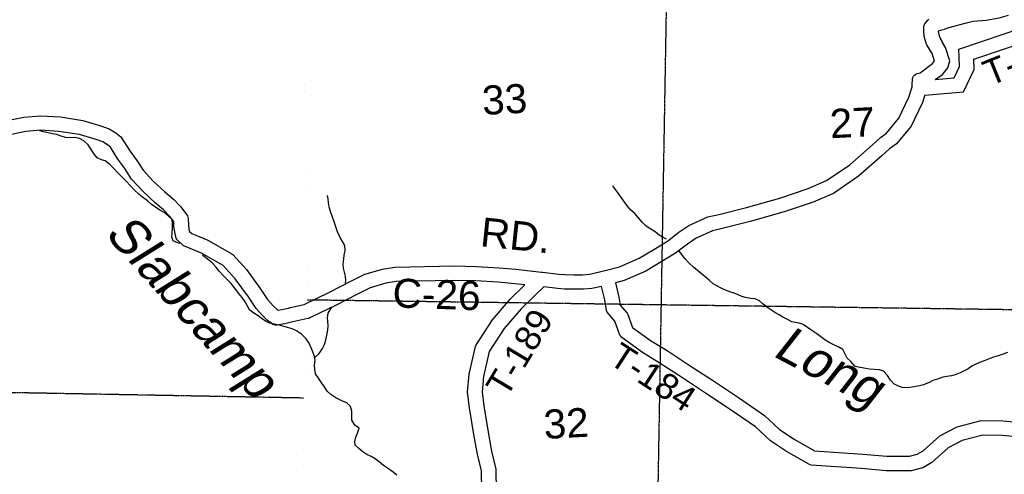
# Model space of a CAD drawing. Header units: feet. Extents: x -155 to 2562643, y -56 to 364810.
# Tile 32 of 121: x 2482112 to 2495666, y 240818 to 247083. Entities that reach past the tile are written whole.
import ezdxf
from ezdxf.enums import TextEntityAlignment as Align

# ---------------------------------------------------------------- set-up
doc = ezdxf.new("R2010")
doc.units = ezdxf.units.FT
doc.header["$MEASUREMENT"] = 0
for name, pattern in [('HIDDEN', [0.375, 0.25, -0.125]), ('HIDDEN2', [0.1875, 0.125, -0.0625]), ('water', [0])]:
    doc.linetypes.add(name, pattern=pattern)
for name, color, linetype in [('COUNTY-RD', 7, 'Continuous'), ('CR-TEXT', 7, 'Continuous'), ('SECTION', 8, 'HIDDEN2'), ('SECTION-TEXT', 8, 'Continuous'), ('TOWNSHIP', 9, 'HIDDEN'), ('TR-TEXT', 6, 'Continuous'), ('TWP-RD', 6, 'Continuous'), ('WATER-TEXT', 1, 'Continuous'), ('WATERWAY', 14, 'water')]:
    doc.layers.add(name, color=color, linetype=linetype)
doc.styles.add('ARIAL', font='arial.ttf')

msp = doc.modelspace()

# ---------------------------------------------------------------- linework, layer by layer
at = {"layer": 'COUNTY-RD'}
for points in [[(2494827.02, 246948.5), (2494903.71, 246976.95), (2495143.76, 247038.94), (2495239.82, 247063.88), (2495416.87, 247074.05), (2495594.3, 247110.31), (2495725.01, 247145.36)], [(2490366.57, 243679.16), (2490640.65, 243797.82), (2490862.29, 243929.19), (2491027.84, 244032.49), (2491186.96, 244153.86), (2491324.96, 244245.81), (2491583.99, 244364.78), (2491734.24, 244398.63), (2492118.21, 244497.15), (2492576.29, 244624.24), (2492963.91, 244757.38), (2493217.9, 244865.75), (2493537.48, 245083.42), (2493850.28, 245359.29), (2493961.22, 245460.75), (2494046.24, 245519.8), (2494212.93, 245724.54), (2494352.59, 246013.72), (2494396.72, 246155.96), (2494398.47, 246185.14), (2494398.47, 246185.16), (2494403.25, 246264.64), (2494408.81, 246284.84), (2494418.43, 246303.44), (2494431.71, 246319.65), (2494448.04, 246332.75), (2494466.75, 246342.19), (2494506.52, 246352.71), (2494677.67, 246477.37), (2494706.4, 246511.31), (2494673.32, 246616.6), (2494600.94, 246734.84), (2494595.7, 246746.53), (2494568.9, 246835.19), (2494558.05, 246905.09), (2494557.06, 246983.79), (2494562.01, 247006.27), (2494571.94, 247027.05), (2494612.84, 247078.15), (2494627.96, 247090.86)], [(2494816.68, 246944.66), (2494757.8, 246926.12), (2494757.85, 246921.76), (2494764.38, 246879.69), (2494781.57, 246822.83), (2494816.25, 246766.18)], [(2494714.71, 246257.32), (2494814.72, 246329.72), (2494890.87, 246419.68), (2494914.61, 246515.89), (2494856.74, 246700.04), (2494816.25, 246766.18)], [(2494571.42, 246044.1), (2494539.19, 245940.2), (2494382.83, 245616.44), (2494183.52, 245371.64), (2494086.31, 245304.13), (2493983.92, 245210.49), (2493660.4, 244925.16), (2493314.34, 244689.45), (2493035.73, 244570.58), (2492635.56, 244433.13), (2492169.81, 244303.91), (2491781.08, 244204.17), (2491648.41, 244174.28), (2491422.74, 244070.63), (2491303.17, 243990.96), (2491141.67, 243867.77), (2490966.22, 243758.3), (2490731.74, 243619.32), (2490433.51, 243490.2), (2490315.89, 243457.35)], [(2481960.49, 245699.36), (2482169.8, 245739.36), (2482397.79, 245759.32), (2482673.79, 245742.01), (2482978.68, 245694.16), (2483229.13, 245622.41), (2483344.26, 245578.88), (2483434.35, 245523.48), (2483504.23, 245467.03), (2483515.09, 245454.85), (2483629.87, 245273.96), (2483725.4, 245143.11), (2483811.86, 245007.24), (2483950.96, 244858.36), (2484110.65, 244710.11), (2484228.38, 244609.26), (2484323.38, 244508.06), (2484370.89, 244450.63), (2484419.51, 244379.55), (2484427.06, 244362.26), (2484431.25, 244343.86), (2484434.55, 244251.25), (2484441.93, 244196.28), (2484450.11, 244165.18), (2484481.18, 244134.84), (2484700.03, 244044.73), (2485032.21, 243855.75), (2485044.35, 243846.09), (2485233.77, 243640.33), (2485423.51, 243380.01), (2485524.62, 243227.39), (2485602.07, 243140.96), (2485654.58, 243091.44), (2485670.48, 243078.8), (2485720.91, 243087.74), (2485813.73, 243109.7), (2485814.08, 243109.87), (2485825.02, 243112.37), (2485837.14, 243115.24), (2485837.53, 243115.23), (2486026.6, 243158.47), (2486378.43, 243328.62), (2486679.38, 243482.48), (2486864.27, 243575.07), (2487106.09, 243646.58), (2487276.68, 243672.7), (2488096.61, 243691.23), (2488400.46, 243682.95), (2488711.57, 243664.66), (2488943.92, 243643.36), (2489296.99, 243605.92), (2489298.49, 243606.04), (2489308.41, 243604.56), (2489534.02, 243576.83), (2489622.91, 243570.39), (2489741.34, 243568.01), (2489863.71, 243567.66), (2489956.25, 243575.99), (2490172.57, 243624.98), (2490366.57, 243679.16)], [(2489067.89, 243431.15), (2488696.56, 243465.2), (2488391.86, 243483.11), (2488096.14, 243491.17), (2487294.14, 243473.04), (2487149.79, 243450.94), (2486937.98, 243388.31), (2486769.68, 243304.02), (2486467.5, 243149.54), (2486113.53, 242978.35), (2486113.48, 242978.31), (2486103.48, 242973.49), (2486091.59, 242967.74), (2486080.42, 242965.61), (2485869.63, 242917.41), (2485761.42, 242891.8), (2485650.52, 242872.14), (2485629.27, 242872.91), (2485608.65, 242878.14), (2485589.6, 242887.58), (2485523.49, 242940.16), (2485458.73, 243001.22), (2485365.94, 243104.79), (2485259.25, 243265.83), (2485078.89, 243513.28), (2484913.02, 243693.46), (2484612.16, 243864.62), (2484378.22, 243960.94), (2484362.18, 243971.5), (2484280.87, 244050.91), (2484267.2, 244074.39), (2484245.35, 244157.38), (2484235.03, 244234.35), (2484232.75, 244298.34), (2484210.97, 244330.18), (2484173.26, 244375.75), (2484090.01, 244464.44), (2483977.5, 244560.82), (2483809.68, 244716.62), (2483653.08, 244884.23), (2483560.1, 245030.35), (2483464.49, 245161.3), (2483359.4, 245326.92), (2483318.65, 245359.84), (2483255.72, 245398.54), (2483166.12, 245432.41), (2482935.46, 245498.5), (2482651.97, 245542.99), (2482400.27, 245558.78), (2482197.36, 245541), (2481998.01, 245502.91)], [(2490121.92, 243408.44), (2489987.44, 243377.99), (2489872.42, 243367.64), (2489739.05, 243368.01), (2489613.67, 243370.53), (2489514.58, 243377.71), (2489328.99, 243400.53)]]:
    msp.add_lwpolyline(points, dxfattribs=at)
at = {"layer": 'SECTION'}
for points in [[(2491316.51, 264837.59), (2490757.02, 232562.19)], [(2523072.08, 242705.66), (2486063.3, 243220.33)], [(2486025.42, 241868.88), (2461202.64, 242328.02)]]:
    msp.add_lwpolyline(points, dxfattribs=at)
at = {"layer": 'TOWNSHIP', "const_width": 0.03, "flags": 128}
msp.add_lwpolyline([(2484585.23, 184226.4), (2485001.36, 199164.46), (2485001.36, 199164.46), (2485331.98, 211141.68), (2485331.98, 211141.68), (2485503.76, 217364.95), (2485804.01, 231239.25), (2485834.49, 232647.22), (2486520.23, 264334.44), (2486529.41, 264928.12), (2487020.65, 296696.11), (2487020.65, 296696.11), (2486855.47, 317827), (2486855.47, 317827), (2486833, 323212.62), (2486833, 323212.62), (2486767.71, 338856.55)], dxfattribs=at)
at = {"layer": 'TWP-RD'}
for points in [[(2494714.71, 246257.32), (2494974.3, 246279.9), (2495049.64, 246435.93), (2495038.88, 246677.93), (2495988.16, 246997.98)], [(2494571.42, 246044.1), (2495104.96, 246090.5), (2495251.68, 246394.41), (2495245.36, 246536.49), (2496065.58, 246813.02)], [(2490315.89, 243457.35), (2490361.47, 243259.87), (2490378.79, 243149.53), (2490475.4, 243038.22), (2490484.72, 243022.37), (2490549.88, 242842.77), (2490794.78, 242661.6), (2491022.96, 242523.52), (2491343.59, 242314.14), (2491651.37, 242115.01), (2492006.41, 241876.23), (2492364.62, 241629.89), (2492573.6, 241437.57), (2492774.36, 241301.61), (2493053.97, 241143.86), (2493718.39, 241095.94), (2494048.58, 241066.38), (2494361.59, 241068.35), (2494468.57, 241094.47), (2494549.91, 241143.58), (2494778.23, 241350.34), (2495015.37, 241473.73), (2495347.67, 241559.84), (2495646.59, 241554.72), (2495913.62, 241530.84)], [(2488471.64, 240594.05), (2488468.56, 240866.75), (2488413.09, 241096.73), (2488366.84, 241337.49), (2488301.71, 241735.78), (2488275.71, 241952.07), (2488298, 242196.47), (2488385.63, 242579.11), (2488392.47, 242595.28), (2488620.03, 242946.25), (2488869.88, 243234.79), (2489059.63, 243422.96)], [(2489328.99, 243400.53), (2489198.23, 243278.74), (2489016.1, 243098.13), (2488780.31, 242825.82), (2488574.68, 242508.68), (2488495.96, 242164.93), (2488476.81, 241954.95), (2488499.77, 241763.87), (2488563.78, 241372.49), (2488608.61, 241139.07), (2488668.3, 240891.64), (2488671.78, 240583.22)], [(2494552.32, 240911.41), (2494538.26, 240905.61), (2494386.27, 240868.51), (2494040.28, 240866.32), (2493702.28, 240896.58), (2493006.12, 240946.79), (2492984.89, 240953.19), (2492668.98, 241131.43), (2492449.13, 241280.32), (2492239.62, 241473.13), (2491893.93, 241710.85), (2491541.24, 241948.05), (2491234.6, 242146.45), (2490916.47, 242354.19), (2490683.29, 242495.3), (2490398.82, 242705.74), (2490385.63, 242720.22), (2490375.5, 242736.99), (2490306.17, 242928.08), (2490199.71, 243050.73), (2490187.84, 243076.26), (2490164.99, 243221.83), (2490121.92, 243408.44)], [(2495889.07, 241332.24), (2495635.95, 241354.88), (2495371.47, 241359.4), (2495087.54, 241285.83), (2494893.39, 241184.8), (2494669.83, 240982.36), (2494552.32, 240911.41)]]:
    msp.add_lwpolyline(points, dxfattribs=at)
at = {"layer": 'WATERWAY'}
for points in [[(2484320.24, 244000.65), (2484275.36, 244014.05), (2484223.04, 244033.67), (2484204.5, 244087.71), (2484212.04, 244141.96), (2484213.43, 244210.22), (2484216.93, 244266.45), (2484208.35, 244328.6), (2484155.76, 244378.33), (2484099.18, 244424.01), (2484042.7, 244459.65), (2483980.18, 244497.25), (2483923.61, 244542.93), (2483923.61, 244542.93), (2483869.06, 244586.62), (2483802.41, 244638.24), (2483749.9, 244677.93), (2483693.22, 244735.65), (2483634.5, 244797.37), (2483581.83, 244855.13), (2483521.14, 244912.82), (2483458.37, 244978.51), (2483407.72, 245034.28), (2483351.08, 245087.99), (2483290.44, 245139.66), (2483238.18, 245151.25), (2483177.76, 245178.83), (2483129.05, 245242.64), (2483092.41, 245302.55), (2483053.79, 245358.42), (2482995.14, 245412.11), (2482932.68, 245443.68), (2482864.35, 245459.16), (2482806.2, 245456.65), (2482743.99, 245460.13), (2482683.66, 245477.68), (2482617.27, 245499.19), (2482561.01, 245510.75), (2482502.74, 245522.29), (2482438.41, 245537.79), (2482388.16, 245549.41), (2482386.16, 245549.39)], [(2491015.54, 244058.68), (2490971.74, 244079.49), (2490914.84, 244114.48), (2490859.74, 244159.54), (2490798.83, 244194.44), (2490737.72, 244239.38), (2490682.45, 244292.48), (2490629.01, 244353.64), (2490577.67, 244410.83), (2490526.54, 244457.98), (2490477.28, 244511.19), (2490442.11, 244562.69), (2490398.58, 244630.08), (2490355.21, 244689.43), (2490312.01, 244740.76), (2490274.83, 244792.22), (2490274.87, 244790.21)], [(2486598.6, 243452.31), (2486600.77, 243490.06), (2486596.23, 243548.23), (2486583.71, 243602.32), (2486569.17, 243658.39), (2486564.65, 243714.55), (2486572.03, 243786.88), (2486579.58, 243839.13), (2486591.05, 243901.45), (2486588.43, 243969.67), (2486553.82, 244027.58), (2486521.22, 244083.5), (2486484.43, 244159.46), (2486461.76, 244227.51), (2486441.09, 244295.58), (2486418.43, 244361.62), (2486393.77, 244427.65), (2486375.2, 244485.7), (2486364.52, 244557.86), (2486357.98, 244616.01), (2486349.58, 244658.09)], [(2495710.79, 242495.4), (2495649.01, 242476.07), (2495649.01, 242476.07), (2495581.29, 242452.6), (2495517.55, 242431.22), (2495455.81, 242409.87), (2495390.14, 242384.44), (2495324.44, 242361), (2495272.81, 242335.85), (2495219.26, 242306.65), (2495167.84, 242271.46), (2495112.28, 242242.21), (2495056.68, 242214.97), (2494989.01, 242189.49), (2494937.17, 242174.37), (2494877.19, 242165.12), (2494821.21, 242155.94), (2494747.53, 242130.34), (2494681.73, 242110.92), (2494630.1, 242085.77), (2494552.58, 242052.06), (2494500.74, 242036.94), (2494424.79, 242023.35), (2494368.82, 242014.17), (2494314.72, 242011.06), (2494260.5, 242013.97), (2494209.91, 242035.03), (2494145.08, 242065.83), (2494099.88, 242117.12), (2494058.43, 242180.54), (2494005.09, 242237.68), (2493948.52, 242256.61), (2493876.17, 242263.17), (2493809.88, 242267.84), (2493759.54, 242276.85), (2493681.05, 242289.31), (2493614.5, 242306.02), (2493554.97, 242371.07), (2493503.8, 242420.23), (2493472.42, 242481.85), (2493441.13, 242539.44), (2493388.33, 242570.5), (2493311.29, 242609.09), (2493256.61, 242634.08), (2493193.66, 242670.95), (2493140.6, 242714.04), (2493083.62, 242753.04), (2493016.49, 242797.86), (2492898.35, 242883.81), (2492841.79, 242902.73), (2492789.45, 242911.71), (2492739.11, 242920.72), (2492682.34, 242949.68), (2492615.41, 242984.46), (2492564.62, 243015.56), (2492507.8, 243046.53), (2492410.13, 243112.81), (2492348.89, 243163.77), (2492297.8, 243208.92), (2492235.05, 243235.75), (2492174.77, 243240.54), (2492104.26, 243255.17), (2492053.84, 243268.2), (2492001.16, 243293.23), (2491946.52, 243316.21), (2491890.04, 243331.12), (2491827.38, 243353.94), (2491776.75, 243377.01), (2491709.79, 243413.8), (2491658.99, 243444.89), (2491601.8, 243493.92), (2491546.65, 243540.99), (2491444.56, 243627.27), (2491389.41, 243674.34), (2491328.13, 243727.31), (2491268.6, 243792.36), (2491221.26, 243849.63), (2491187.46, 243903.48)], [(2487302.82, 240808.46), (2487252.32, 240848.17), (2487187.74, 240891.77), (2487121.11, 240941.38), (2487062.51, 240989.05), (2487005.97, 241030.72), (2486951.53, 241062.37), (2486889.11, 241089.93), (2486836.6, 241129.62), (2486782.05, 241173.31), (2486731.49, 241219.04), (2486723.02, 241269.15), (2486740.53, 241329.52), (2486765.97, 241399.99), (2486785.52, 241456.36), (2486724.98, 241497.99), (2486684.25, 241565.88), (2486683.73, 241624.09), (2486685.16, 241688.33), (2486666.53, 241752.4), (2486613.93, 241802.13), (2486553.54, 241825.7), (2486464.86, 241873.11), (2486394.27, 241916.66), (2486343.68, 241966.4), (2486309.06, 242024.32), (2486270.48, 242076.17), (2486223.76, 242142.01), (2486183.11, 242201.87), (2486172.54, 242262), (2486168, 242320.17), (2486177.4, 242390.5), (2486168.91, 242442.62), (2486148.29, 242504.66), (2486121.64, 242568.66), (2486095.05, 242626.64), (2486056.42, 242684.52), (2485989.63, 242750.18), (2485923.03, 242795.78), (2485860.59, 242825.35), (2485796.25, 242842.86), (2485746, 242854.47), (2485685.67, 242872.02), (2485613.34, 242885.45), (2485557.05, 242899.02), (2485502.68, 242922.64), (2485452.24, 242956.33), (2485395.68, 243000), (2485335.15, 243039.62), (2485276.59, 243083.28), (2485241.96, 243143.2), (2485215.41, 243195.16), (2485172.75, 243255), (2485128.13, 243310.82), (2485067.27, 243386.57), (2485020.6, 243446.39), (2484969.95, 243502.16), (2484919.35, 243553.91), (2484858.62, 243615.61), (2484809.92, 243677.41), (2484755.25, 243735.15), (2484698.66, 243782.84), (2484648.12, 243826.56), (2484627.26, 243847.75)], [(2486172.13, 242422.88), (2486232.71, 242485.31), (2486278.24, 242551.94), (2486309.83, 242608.41), (2486327.36, 242666.77), (2486338.76, 242737.12), (2486352.18, 242805.48), (2486357.62, 242869.76), (2486353.13, 242923.91), (2486350.67, 242974.07), (2486356.11, 243038.35), (2486406.98, 243121.04)]]:
    msp.add_lwpolyline(points, dxfattribs=at)

# ---------------------------------------------------------------- texts
at = {"layer": 'CR-TEXT', "style": 'ARIAL'}
for s, rotation, p in [('RD.', 354, (2488427.62, 243844.02)), ('C-26', 358, (2487234.93, 242999.63))]:
    msp.add_text(s, height=400, rotation=rotation, dxfattribs=at).set_placement(p, align=Align.BOTTOM_LEFT)
at = {"layer": 'SECTION-TEXT', "style": 'ARIAL'}
for s, p in [('33', (2488803.49, 245666.61)), ('27', (2493590.67, 245344.72)), ('32', (2489651.12, 241201.86))]:
    msp.add_text(s, height=400, rotation=3, dxfattribs=at).set_placement(p, align=Align.BOTTOM_CENTER)
at = {"layer": 'TR-TEXT', "style": 'ARIAL'}
for s, rotation, p in [('T-181', 22, (2495503.35, 246067.5)), ('T-189', 59, (2488902.76, 241805.88)), ('T-184', 327, (2490143.66, 242270.15))]:
    msp.add_text(s, height=350, rotation=rotation, dxfattribs=at).set_placement(p, align=Align.BOTTOM_LEFT)
at = {"layer": 'WATER-TEXT', "style": 'ARIAL', "oblique": 10}
msp.add_text('Slabcamp', height=500, rotation=312, dxfattribs=at).set_placement((2484680.14, 243309.87), align=Align.TOP_CENTER)
msp.add_text('Long', height=500, rotation=332, dxfattribs=at).set_placement((2493075.39, 241961.11), align=Align.BOTTOM_CENTER)

doc.saveas('drawing.dxf')
